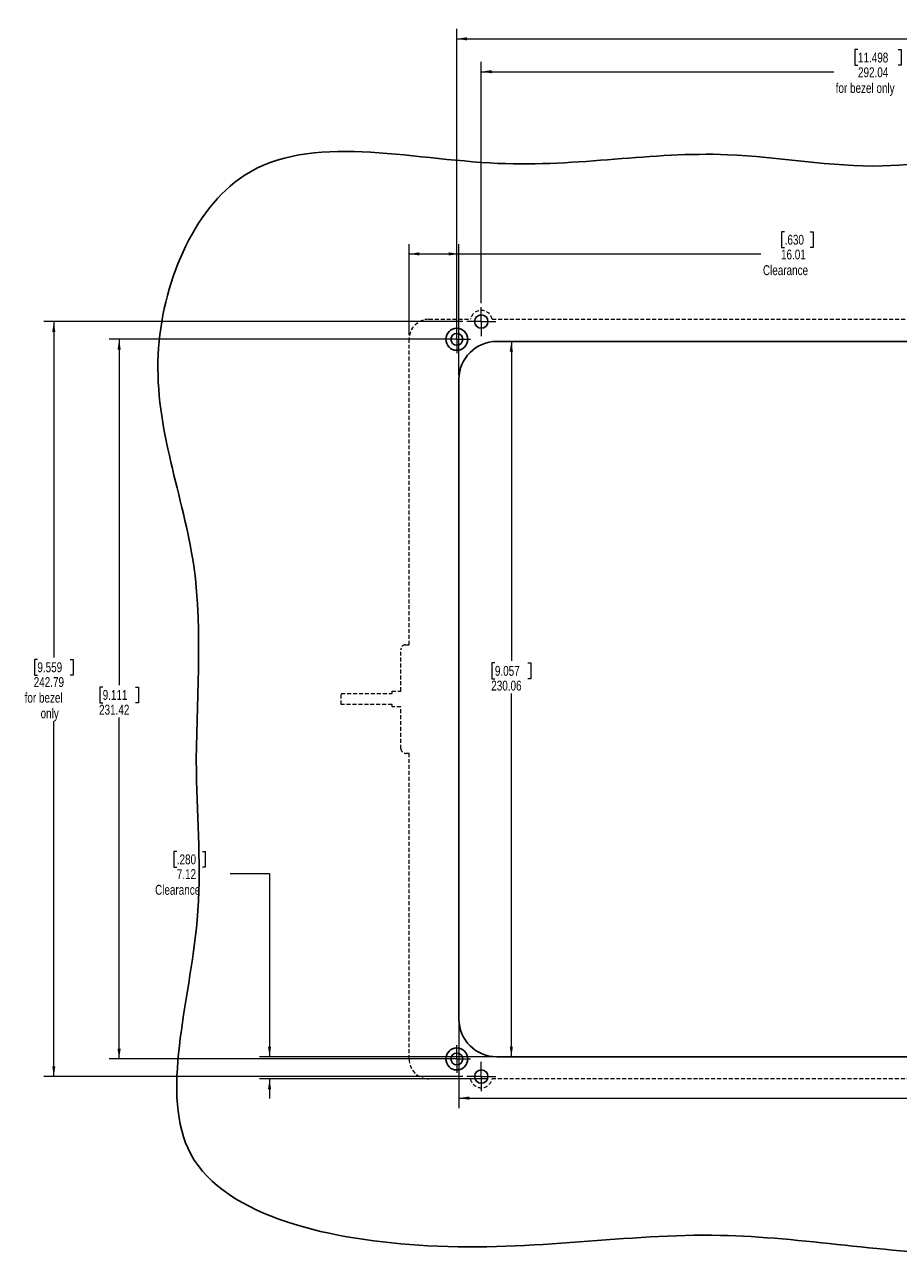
# Model space of a CAD drawing. Header units: millimetres. Extents: x 18 to 627, y 10 to 448.
# Tile 1 of 3: x 18 to 299, y 36 to 431. Entities that reach past the tile are written whole.
import ezdxf

# ---------------------------------------------------------------- set-up
doc = ezdxf.new("R2010")
doc.units = ezdxf.units.MM
doc.linetypes.add('HIDDEN', pattern=[1.905, 1.27, -0.635])
doc.styles.add('SLDTEXTSTYLE5', font='TXT', dxfattribs={"width": 0.75})
doc.dimstyles.new('SLDDIMSTYLE0', dxfattribs={"dimtxt": 3.175, "dimasz": 3.302, "dimexe": 0, "dimexo": 0.0625, "dimgap": 0.79375, "dimtad": 0, "dimtih": 1, "dimtoh": 1, "dimrnd": 1e-09, "dimzin": 12, "dimdsep": 46, "dimtxsty": 'SLDTEXTSTYLE5', "dimsah": 1, "dimcen": 0.09, "dimadec": 0, "dimazin": 3, "dimtfac": 1, "dimtofl": 0, "dimtmove": 0, "dimatfit": 3, "dimfxl": 1, "dimfrac": 2, "dimtolj": 1, "dimtzin": 12, "dimarcsym": 0})
doc.dimstyles.new('SLDDIMSTYLE3', dxfattribs={"dimtxt": 3.175, "dimasz": 3.302, "dimexe": 0, "dimexo": 0.0625, "dimgap": 0.79375, "dimtad": 0, "dimtih": 1, "dimtoh": 1, "dimrnd": 1e-09, "dimzin": 12, "dimdsep": 46, "dimtxsty": 'SLDTEXTSTYLE5', "dimsah": 1, "dimcen": 0.09, "dimadec": 0, "dimazin": 3, "dimtfac": 1, "dimtmove": 0, "dimatfit": 0, "dimfxl": 1, "dimfrac": 2, "dimtolj": 1, "dimtzin": 12, "dimarcsym": 0})

# ---------------------------------------------------------------- blocks, each defined once
blk = doc.blocks.new('_D')
at = {"color": 7, "linetype": 'Continuous', "lineweight": 18}
for p, q in [((158.03, 110.43), (158.03, 83.08)), ((464.44, 110.43), (464.44, 83.08)), ((392.88, 90.83), (391.91, 90.83)), ((391.91, 90.83), (391.91, 85.79)), ((405.78, 90.83), (406.75, 90.83)), ((406.75, 90.83), (406.75, 85.79)), ((158.03, 86.26), (389.12, 86.26)), ((391.91, 85.79), (392.88, 85.79)), ((406.75, 85.79), (405.78, 85.79)), ((464.44, 86.26), (409.53, 86.26))]:
    blk.add_line(p, q, dxfattribs=at)
for points in [[(158.03, 86.26), (161.33, 85.75), (161.33, 86.77)], [(464.44, 86.26), (461.14, 86.77), (461.14, 85.75)]]:
    blk.add_solid(points, dxfattribs=at)
at = {"color": 7, "linetype": 'Continuous', "lineweight": 18, "char_height": 3.175, "attachment_point": 1, "style": 'SLDTEXTSTYLE5'}
for s, insert in [('12.063', (392.88, 89.88)), ('306.41', (392.88, 85.13))]:
    blk.add_mtext(s, dxfattribs=dict(at, insert=insert))
blk = doc.blocks.new('_D_1')
at = {"color": 7, "linetype": 'Continuous', "lineweight": 18}
for p, q in [((174.87, 329.61), (174.87, 226.84)), ((169.59, 226.19), (168.62, 226.19)), ((168.62, 226.19), (168.62, 221.15)), ((180.15, 226.19), (181.11, 226.19)), ((181.11, 226.19), (181.11, 221.15)), ((168.62, 221.15), (169.59, 221.15)), ((181.11, 221.15), (180.15, 221.15)), ((174.87, 99.55), (174.87, 216.4))]:
    blk.add_line(p, q, dxfattribs=at)
for points in [[(174.87, 329.61), (174.36, 326.31), (175.38, 326.31)], [(174.87, 99.55), (175.38, 102.86), (174.36, 102.86)]]:
    blk.add_solid(points, dxfattribs=at)
at = {"color": 7, "linetype": 'Continuous', "lineweight": 18, "char_height": 3.175, "attachment_point": 1, "style": 'SLDTEXTSTYLE5'}
for s, insert in [('9.057', (169.59, 225.25)), ('230.06', (168.42, 220.5))]:
    blk.add_mtext(s, dxfattribs=dict(at, insert=insert))
blk = doc.blocks.new('_D_4')
at = {"color": 7, "linetype": 'Continuous', "lineweight": 18}
for p, q in [((156.08, 330.29), (45.6, 330.29)), ((48.78, 330.29), (48.78, 219.1)), ((43.5, 218.45), (42.53, 218.45)), ((42.53, 218.45), (42.53, 213.41)), ((54.06, 218.45), (55.03, 218.45)), ((55.03, 218.45), (55.03, 213.41)), ((42.53, 213.41), (43.5, 213.41)), ((55.03, 213.41), (54.06, 213.41)), ((48.78, 98.87), (48.78, 208.66)), ((156.08, 98.87), (45.6, 98.87))]:
    blk.add_line(p, q, dxfattribs=at)
for points in [[(48.78, 330.29), (48.27, 326.99), (49.29, 326.99)], [(48.78, 98.87), (49.29, 102.17), (48.27, 102.17)]]:
    blk.add_solid(points, dxfattribs=at)
at = {"color": 7, "linetype": 'Continuous', "lineweight": 18, "char_height": 3.175, "attachment_point": 1, "style": 'SLDTEXTSTYLE5'}
for s, insert in [('9.111', (43.5, 217.5)), ('231.42', (42.33, 212.75))]:
    blk.add_mtext(s, dxfattribs=dict(at, insert=insert))
blk = doc.blocks.new('_D_5')
at = {"color": 7, "linetype": 'Continuous', "lineweight": 18}
for p, q in [((159.25, 335.98), (24.6, 335.98)), ((27.78, 335.98), (27.78, 227.99)), ((22.5, 227.35), (21.53, 227.35)), ((21.53, 227.35), (21.53, 222.31)), ((33.05, 227.35), (34.02, 227.35)), ((34.02, 227.35), (34.02, 222.31)), ((21.53, 222.31), (22.5, 222.31)), ((34.02, 222.31), (33.05, 222.31)), ((27.78, 93.19), (27.78, 207.48)), ((159.25, 93.19), (24.6, 93.19))]:
    blk.add_line(p, q, dxfattribs=at)
for points in [[(27.78, 335.98), (27.27, 332.68), (28.28, 332.68)], [(27.78, 93.19), (28.28, 96.49), (27.27, 96.49)]]:
    blk.add_solid(points, dxfattribs=at)
at = {"color": 7, "linetype": 'Continuous', "lineweight": 18, "char_height": 3.175, "attachment_point": 1, "style": 'SLDTEXTSTYLE5'}
for s, insert in [('9.559', (22.5, 226.4)), ('242.79', (21.32, 221.65)), ('for bezel', (18.4, 216.61)), ('only', (23.54, 211.57))]:
    blk.add_mtext(s, dxfattribs=dict(at, insert=insert))
blk = doc.blocks.new('_D_6')
at = {"color": 7, "linetype": 'Continuous', "lineweight": 18}
for p, q in [((344.83, 431.48), (343.86, 431.48)), ((343.86, 431.48), (343.86, 426.44)), ((357.74, 431.48), (358.7, 431.48)), ((358.7, 431.48), (358.7, 426.44)), ((157.35, 331.56), (157.35, 430.08)), ((465.12, 331.56), (465.12, 430.08)), ((157.35, 426.91), (341.08, 426.91)), ((343.86, 426.44), (344.83, 426.44)), ((358.7, 426.44), (357.74, 426.44)), ((465.12, 426.91), (361.49, 426.91))]:
    blk.add_line(p, q, dxfattribs=at)
for points in [[(157.35, 426.91), (160.65, 426.4), (160.65, 427.42)], [(465.12, 426.91), (461.82, 427.42), (461.82, 426.4)]]:
    blk.add_solid(points, dxfattribs=at)
at = {"color": 7, "linetype": 'Continuous', "lineweight": 18, "char_height": 3.175, "attachment_point": 1, "style": 'SLDTEXTSTYLE5'}
for s, insert in [('12.117', (344.83, 430.53)), ('307.77', (344.83, 425.78))]:
    blk.add_mtext(s, dxfattribs=dict(at, insert=insert))
blk = doc.blocks.new('_D_7')
at = {"color": 7, "linetype": 'Continuous', "lineweight": 18}
for p, q in [((286.32, 423.43), (285.35, 423.43)), ((285.35, 423.43), (285.35, 418.39)), ((299.22, 423.43), (300.19, 423.43)), ((300.19, 423.43), (300.19, 418.39)), ((165.21, 341.94), (165.21, 419.51)), ((165.21, 416.33), (278.51, 416.33)), ((285.35, 418.39), (286.32, 418.39)), ((300.19, 418.39), (299.22, 418.39)), ((457.25, 416.33), (307.03, 416.33)), ((457.25, 341.94), (457.25, 419.51))]:
    blk.add_line(p, q, dxfattribs=at)
for points in [[(165.21, 416.33), (168.52, 415.83), (168.52, 416.84)], [(457.25, 416.33), (453.95, 416.84), (453.95, 415.83)]]:
    blk.add_solid(points, dxfattribs=at)
at = {"color": 7, "linetype": 'Continuous', "lineweight": 18, "char_height": 3.175, "attachment_point": 1, "style": 'SLDTEXTSTYLE5'}
for s, insert in [('11.498', (286.32, 422.48)), ('292.04', (286.32, 417.73)), ('for bezel only', (279.15, 412.69))]:
    blk.add_mtext(s, dxfattribs=dict(at, insert=insert))
blk = doc.blocks.new('_D_9')
at = {"color": 7, "linetype": 'Continuous', "lineweight": 18}
for p, q in [((262.74, 364.84), (261.77, 364.84)), ((261.77, 364.84), (261.77, 359.8)), ((270.95, 364.84), (271.92, 364.84)), ((271.92, 364.84), (271.92, 359.8)), ((142.02, 331.65), (142.02, 360.92)), ((158.03, 318.74), (158.03, 360.92)), ((142.02, 357.75), (158.03, 357.75)), ((158.03, 357.75), (255.12, 357.75)), ((261.77, 359.8), (262.74, 359.8)), ((271.92, 359.8), (270.95, 359.8))]:
    blk.add_line(p, q, dxfattribs=at)
for points in [[(142.02, 357.75), (145.32, 357.24), (145.32, 358.25)], [(158.03, 357.75), (154.73, 358.25), (154.73, 357.24)]]:
    blk.add_solid(points, dxfattribs=at)
at = {"color": 7, "linetype": 'Continuous', "lineweight": 18, "char_height": 3.175, "attachment_point": 1, "style": 'SLDTEXTSTYLE5'}
for s, insert in [('.630', (262.74, 363.89)), ('16.01', (261.57, 359.14)), ('Clearance', (255.76, 354.1))]:
    blk.add_mtext(s, dxfattribs=dict(at, insert=insert))
blk = doc.blocks.new('_D_10')
at = {"color": 7, "linetype": 'Continuous', "lineweight": 18}
for p, q in [((67.32, 165.58), (66.35, 165.58)), ((66.35, 165.58), (66.35, 160.54)), ((75.53, 165.58), (76.49, 165.58)), ((76.49, 165.58), (76.49, 160.54)), ((66.35, 160.54), (67.32, 160.54)), ((76.49, 160.54), (75.53, 160.54)), ((84.44, 158.49), (97.14, 158.49)), ((97.14, 158.49), (97.14, 99.55)), ((168.9, 99.55), (93.96, 99.55)), ((167.45, 92.44), (93.96, 92.44)), ((97.14, 92.44), (97.14, 86.09))]:
    blk.add_line(p, q, dxfattribs=at)
for points in [[(97.14, 99.55), (97.64, 102.86), (96.63, 102.86)], [(97.14, 92.44), (96.63, 89.13), (97.64, 89.13)]]:
    blk.add_solid(points, dxfattribs=at)
at = {"color": 7, "linetype": 'Continuous', "lineweight": 18, "char_height": 3.175, "attachment_point": 1, "style": 'SLDTEXTSTYLE5'}
for s, insert in [('.280', (67.32, 164.63)), ('7.12', (67.32, 159.88)), ('Clearance', (60.34, 154.84))]:
    blk.add_mtext(s, dxfattribs=dict(at, insert=insert))
blk = doc.blocks.new('SW_CENTERMARKSYMBOL_0')
at = {"color": 0, "linetype": 'Continuous', "lineweight": 0}
for p, q in [((0, 2.54), (0, 4.43865)), ((-2.54, 0), (-4.43865, 0)), ((0, 0), (-2.54, 0)), ((0, 0), (0, 2.54)), ((0, 0), (0, -2.54)), ((0, 0), (2.54, 0)), ((2.54, 0), (4.43865, 0)), ((0, -2.54), (0, -4.43865))]:
    blk.add_line(p, q, dxfattribs=at)
blk = doc.blocks.new('SW_CENTERMARKSYMBOL_1')
at = {"color": 0, "linetype": 'Continuous', "lineweight": 0}
for p, q in [((0, 2.54), (0, 4.43865)), ((-2.54, 0), (-4.43865, 0)), ((0, 0), (-2.54, 0)), ((0, 0), (0, 2.54)), ((0, 0), (0, -2.54)), ((0, 0), (2.54, 0)), ((2.54, 0), (4.43865, 0)), ((0, -2.54), (0, -4.43865))]:
    blk.add_line(p, q, dxfattribs=at)
blk = doc.blocks.new('SW_CENTERMARKSYMBOL_6')
at = {"color": 0, "linetype": 'Continuous', "lineweight": 0}
for p, q in [((0, 2.54), (0, 4.69265)), ((-2.54, 0), (-4.69265, 0)), ((0, 0), (-2.54, 0)), ((0, 0), (0, 2.54)), ((0, 0), (0, -2.54)), ((0, 0), (2.54, 0)), ((2.54, 0), (4.69265, 0)), ((0, -2.54), (0, -4.69265))]:
    blk.add_line(p, q, dxfattribs=at)
blk = doc.blocks.new('SW_CENTERMARKSYMBOL_7')
at = {"color": 0, "linetype": 'Continuous', "lineweight": 0}
for p, q in [((0, 2.54), (0, 4.69265)), ((-2.54, 0), (-4.69265, 0)), ((0, 0), (-2.54, 0)), ((0, 0), (0, 2.54)), ((0, 0), (0, -2.54)), ((0, 0), (2.54, 0)), ((2.54, 0), (4.69265, 0)), ((0, -2.54), (0, -4.69265))]:
    blk.add_line(p, q, dxfattribs=at)

msp = doc.modelspace()

# ---------------------------------------------------------------- linework, layer by layer
at = {"color": 7, "linetype": 'HIDDEN', "lineweight": 18}
for p, q in [((148.371, 336.729), (161.704, 336.729)), ((168.724, 336.729), (453.744, 336.729)), ((142.022, 232.035), (142.022, 330.38)), ((139.372, 217.123), (139.372, 230.532)), ((140.87, 232.035), (142.022, 232.035)), ((120.196, 212.833), (120.196, 216.333)), ((120.196, 216.333), (136.519, 216.333)), ((136.519, 216.333), (136.519, 217.123)), ((136.519, 217.123), (139.372, 217.123)), ((136.519, 212.833), (120.196, 212.833)), ((136.519, 212.043), (136.519, 212.833)), ((139.372, 212.043), (136.519, 212.043)), ((139.372, 198.633), (139.372, 212.043)), ((142.022, 197.13), (140.87, 197.13)), ((142.022, 98.786), (142.022, 197.13)), ((161.704, 92.437), (148.371, 92.437)), ((453.744, 92.437), (168.724, 92.437))]:
    msp.add_line(p, q, dxfattribs=at)
at = {"color": 7, "linetype": 'Continuous', "lineweight": 25}
for p, q in [((452.294, 329.611), (170.174, 329.611)), ((158.03, 317.467), (158.03, 111.699)), ((170.174, 99.555), (452.294, 99.555))]:
    msp.add_line(p, q, dxfattribs=at)
for centre, radius in [((165.214, 335.978), 2.153), ((157.347, 330.294), 3.543), ((157.347, 330.294), 1.899), ((157.347, 98.872), 3.543), ((157.347, 98.872), 1.899), ((165.214, 93.188), 2.153)]:
    msp.add_circle(centre, radius, dxfattribs=at)
at = {"color": 7, "linetype": 'HIDDEN', "lineweight": 18}
for centre, start, end in [((165.214, 335.978), 12.07715, 167.92285), ((165.214, 93.188), 192.07715, 347.92285)]:
    msp.add_arc(centre, 3.589, start, end, dxfattribs=at)
at = {"color": 7, "linetype": 'Continuous', "lineweight": 25}
for centre, start, end in [((170.174, 317.467), 90, 180), ((170.174, 111.699), 180, 270)]:
    msp.add_arc(centre, 12.144, start, end, dxfattribs=at)
at = {"color": 7, "linetype": 'HIDDEN', "lineweight": 18}
for centre, major_axis, ratio, start_param, end_param in [((148.373, 330.378), (-4.491, 4.491), 0.9996955, 5.4979394, 7.0684312), ((140.872, 230.53), (-0.295, 1.477), 0.9960441, 6.0870179, 7.6562931), ((140.872, 198.636), (0.295, 1.477), 0.9960441, 1.7684848, 3.3377601), ((148.373, 98.788), (-4.491, -4.491), 0.9996955, 5.4979394, 7.0684312)]:
    msp.add_ellipse(centre, major_axis=major_axis, ratio=ratio, start_param=start_param, end_param=end_param, dxfattribs=at)
at = {"color": 7, "linetype": 'Continuous', "lineweight": 25}
msp.add_open_spline([(294.182, 386.033), (277.632, 385.642), (235.936, 393.941), (170.528, 380.318), (85.312, 403.513), (51.542, 321.172), (78.504, 259.368), (71.572, 196.638), (77.856, 136.109), (50.818, 54.576), (157.908, 31.891), (236.459, 47.798), (323.125, 30.892), (409.191, 46.187), (478.86, 33.98), (559.474, 58.483), (544.552, 152.205), (559.374, 226.131), (546.673, 297.711), (544.646, 364.012), (457.743, 413.944), (372.854, 400.647), (308.45, 386.37), (294.182, 386.033)], degree=3, knots=[0, 0, 0, 0, 0.0320862, 0.0794971, 0.1319448, 0.1729668, 0.2172306, 0.2597841, 0.2903563, 0.3387163, 0.391146, 0.4516123, 0.5036995, 0.555646, 0.617685, 0.6408922, 0.7031956, 0.7588703, 0.7932234, 0.8436438, 0.8732957, 0.972339, 1, 1, 1, 1], dxfattribs=at)

# ---------------------------------------------------------------- block references
at = {"color": 7, "linetype": 'Continuous', "lineweight": 0}
for name, p in [('SW_CENTERMARKSYMBOL_6', (165.214, 335.978)), ('SW_CENTERMARKSYMBOL_0', (157.347, 330.294)), ('SW_CENTERMARKSYMBOL_1', (157.347, 98.872)), ('SW_CENTERMARKSYMBOL_7', (165.214, 93.188))]:
    msp.add_blockref(name, p, dxfattribs=at)

# ---------------------------------------------------------------- dimensions: what is measured, and where the dimension line sits
at = {"color": 7, "linetype": 'Continuous', "lineweight": 18}
for base, p1, p2, picture, middle in [((465.121, 426.908), (157.347, 330.294), (465.121, 330.294), '_D_6', (351.284, 426.908)), ((464.438, 86.257), (158.03, 111.699), (464.438, 111.699), '_D', (399.327, 86.257))]:
    dim = msp.add_linear_dim(base=base, p1=p1, p2=p2, dimstyle='SLDDIMSTYLE0', dxfattribs=at)
    dim.commit()
    dim.dimension.update_dxf_attribs({"geometry": picture, "text_midpoint": middle, "dimtype": 160})
for base, p1, p2, text, picture, middle in [((457.254, 416.335), (165.214, 340.67), (457.254, 340.67), '<>\\Pfor bezel only', '_D_7', (292.768, 416.335)), ((158.03, 357.745), (142.022, 330.38), (158.03, 317.467), '<>\\PClearance', '_D_9', (266.847, 357.745))]:
    dim = msp.add_linear_dim(base=base, p1=p1, p2=p2, text=text, dimstyle='SLDDIMSTYLE0', dxfattribs=at)
    dim.commit()
    dim.dimension.update_dxf_attribs({"geometry": picture, "text_midpoint": middle, "dimtype": 160})
for base, p1, p2, text, dimstyle, picture, middle in [((27.776, 335.978), (160.521, 93.188), (160.521, 335.978), '<>\\Pfor bezel \\Ponly', 'SLDDIMSTYLE0', '_D_5', (27.776, 217.734)), ((97.136, 99.555), (168.724, 92.437), (170.174, 99.555), '<>\\PClearance', 'SLDDIMSTYLE3', '_D_10', (97.136, 158.488))]:
    dim = msp.add_linear_dim(base=base, p1=p1, p2=p2, angle=90, text=text, dimstyle=dimstyle, dxfattribs=at)
    dim.commit()
    dim.dimension.update_dxf_attribs({"geometry": picture, "text_midpoint": middle, "dimtype": 160})
for base, p1, p2, picture, middle in [((48.78, 98.872), (157.347, 330.294), (157.347, 98.872), '_D_4', (48.78, 213.878)), ((174.867, 99.555), (170.174, 329.611), (170.174, 99.555), '_D_1', (174.867, 221.621))]:
    dim = msp.add_linear_dim(base=base, p1=p1, p2=p2, angle=90, dimstyle='SLDDIMSTYLE0', dxfattribs=at)
    dim.commit()
    dim.dimension.update_dxf_attribs({"geometry": picture, "text_midpoint": middle, "dimtype": 160})

doc.saveas('drawing.dxf')
